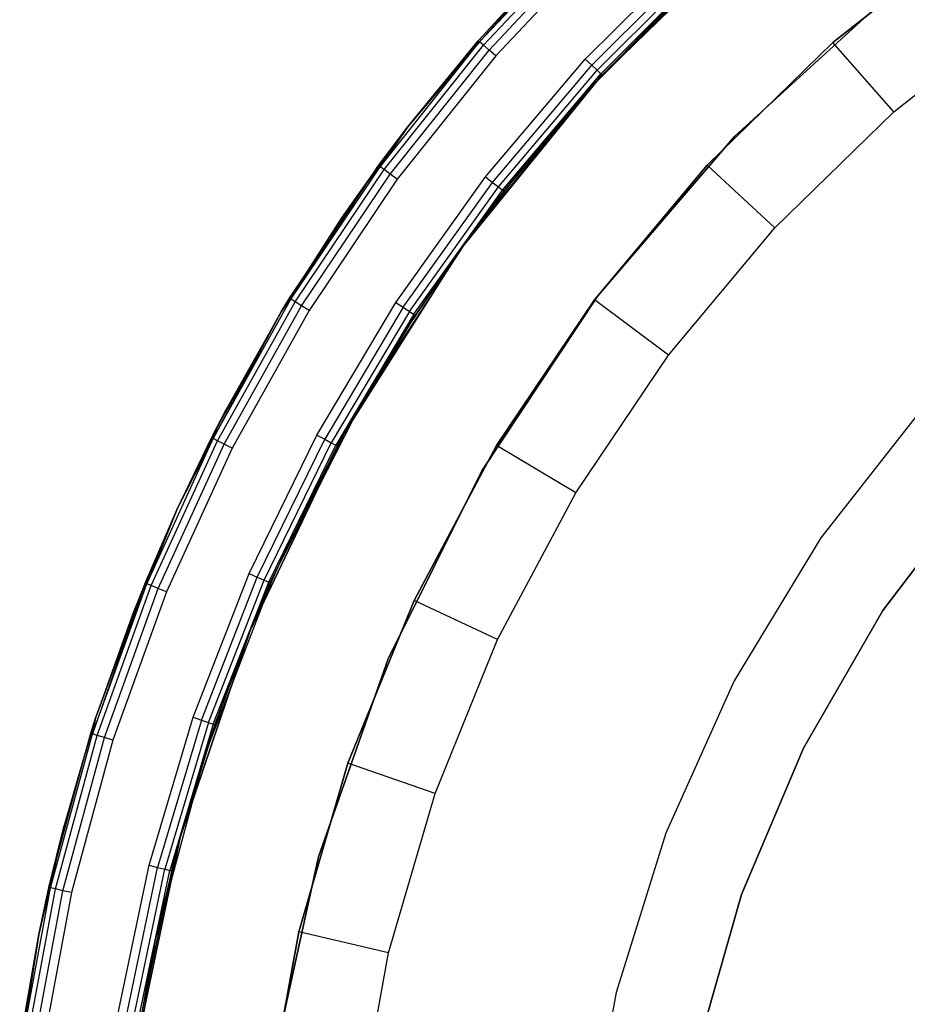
# Model space of a CAD drawing. Extents: x 8.05 to 16.55, y -4.25 to 4.25.
# Tile 10 of 15: x 8.09 to 10.02, y 0.69 to 2.83. Entities that reach past the tile are written whole.
import ezdxf

# ---------------------------------------------------------------- set-up
doc = ezdxf.new("R2010")
doc.units = 0
doc.header["$LTSCALE"] = 2.54
doc.layers.get('0').update_dxf_attribs({"color": 13, "linetype": 'CONTINUOUS'})

# ---------------------------------------------------------------- blocks, each defined once
blk = doc.blocks.new('Z_O_ENIE_HVAR_246E463456_S')
at = {"color": 0}
for p, q in [((-3.2091, 2.7807, -2.4309), (-2.9717, 3.033, -2.4309)), ((-3.2091, 2.7807, -2.4309), (-2.9717, 3.033, -2.4309)), ((-3.2009, 2.7736, -2.4146), (-2.9641, 3.0252, -2.4146)), ((-3.2009, 2.7736, -2.4146), (-2.9641, 3.0252, -2.4146)), ((-3.1886, 2.7629, -2.4038), (-2.9528, 3.0137, -2.4038)), ((-3.1886, 2.7629, -2.4038), (-2.9528, 3.0137, -2.4038)), ((-2.9513, 2.6999, -6), (-2.6113, 3.03, -6)), ((-2.9513, 2.6999, -7.3332), (-2.6113, 3.03, -6.1)), ((-2.6113, 3.03, -6.1), (-2.9513, 2.6999, -6.1)), ((-2.9513, 2.6999, -7.3332), (-2.6113, 3.03, -6.1)), ((-2.9513, 2.6999, -6), (-2.6113, 3.03, -6)), ((-2.6113, 3.03, -6.1), (-2.9513, 2.6999, -6.1)), ((-2.1439, 3.0156, -5.7991), (-2.4426, 2.7792, -5.7991)), ((-2.4426, 2.7792, -4.1991), (-2.1439, 3.0156, -4.1991)), ((-2.4426, 2.7792, -4.1991), (-2.1439, 3.0156, -4.1991)), ((-2.1439, 3.0156, -5.7991), (-2.4426, 2.7792, -5.7991)), ((-2.9394, 3, -2.4), (-3.1741, 2.7504, -2.4)), ((-2.9394, 3, -2.4), (-3.1741, 2.7504, -2.4)), ((-2.9797, 2.743, -2.4), (-2.743, 2.9797, -2.4)), ((-2.9797, 2.743, -2.4), (-2.743, 2.9797, -2.4)), ((-2.6765, 2.9726, -2.4), (-2.9726, 2.6765, -2.4)), ((-2.6765, 2.9726, -2.7), (-2.9726, 2.6765, -2.7)), ((-2.6765, 2.9726, -2.4), (-2.9726, 2.6765, -2.4)), ((-2.6765, 2.9726, -2.7), (-2.9726, 2.6765, -2.7)), ((-3.2119, 2.7832, -2.45), (-3.0478, 2.962, -2.45)), ((-3.0478, 2.962, -7.2787), (-3.2119, 2.7832, -7.186)), ((-3.0478, 2.962, -7.2787), (-3.2119, 2.7832, -7.186)), ((-3.2119, 2.7832, -2.45), (-3.0478, 2.962, -2.45)), ((-3.0478, 2.962, -2.45), (-3.2091, 2.7807, -2.4309)), ((-3.0478, 2.962, -2.45), (-3.2091, 2.7807, -2.4309)), ((-2.9656, 2.73, -2.4038), (-2.73, 2.9656, -2.4038)), ((-2.9656, 2.73, -2.4038), (-2.73, 2.9656, -2.4038)), ((-2.9537, 2.719, -2.4146), (-2.719, 2.9537, -2.4146)), ((-2.9537, 2.719, -2.4146), (-2.719, 2.9537, -2.4146)), ((-2.9513, 2.6999, -6), (-2.7091, 2.9429, -2.45)), ((-2.9513, 2.6999, -6), (-2.7091, 2.9429, -2.45)), ((-2.9457, 2.7117, -2.4309), (-2.7117, 2.9457, -2.4309)), ((-2.9457, 2.7117, -2.4309), (-2.7117, 2.9457, -2.4309)), ((-2.7091, 2.9429, -2.45), (-2.9429, 2.7091, -2.45)), ((-2.7091, 2.9429, -2.45), (-2.9429, 2.7091, -2.45)), ((-2.9513, 2.6999, -7.3332), (-2.7862, 2.87, -7.4264)), ((-2.9513, 2.6999, -7.3332), (-2.7862, 2.87, -7.4264)), ((-2.6563, 2.5757, -6), (-2.3196, 2.8826, -6)), ((-2.3196, 2.8826, -6.1), (-2.6563, 2.5757, -6.1)), ((-2.3196, 2.8826, -6.1), (-2.6563, 2.5757, -6.1)), ((-2.6563, 2.5757, -6), (-2.3196, 2.8826, -6)), ((-2.3105, 2.629, -5.9991), (-2.028, 2.8526, -5.9991)), ((-2.3105, 2.629, -5.9991), (-2.028, 2.8526, -5.9991)), ((-3.425, 2.5098, -2.4309), (-3.2091, 2.7807, -2.4309)), ((-3.425, 2.5098, -2.4309), (-3.2091, 2.7807, -2.4309)), ((-3.3656, 2.5953, -2.45), (-3.2119, 2.7832, -2.45)), ((-3.2119, 2.7832, -7.186), (-3.3656, 2.5953, -7.0992)), ((-3.2119, 2.7832, -7.186), (-3.3656, 2.5953, -7.0992)), ((-3.3656, 2.5953, -2.45), (-3.2119, 2.7832, -2.45)), ((-3.2091, 2.7807, -2.4309), (-3.3656, 2.5953, -2.45)), ((-3.2091, 2.7807, -2.4309), (-3.3656, 2.5953, -2.45)), ((-3.2119, 2.7832, -2.45), (-3.2119, 2.7832, -7.186)), ((-3.2119, 2.7832, -2.45), (-3.2119, 2.7832, -7.186)), ((-3.2119, 2.7832, -2.45), (-3.2091, 2.7807, -2.4309)), ((-3.2119, 2.7832, -2.45), (-3.2091, 2.7807, -2.4309)), ((-3.2009, 2.7736, -2.4146), (-3.2091, 2.7807, -2.4309)), ((-3.2009, 2.7736, -2.4146), (-3.2091, 2.7807, -2.4309)), ((-2.4426, 2.7792, -5.7991), (-2.7154, 2.5133, -5.7991)), ((-2.7154, 2.5133, -4.1991), (-2.4426, 2.7792, -4.1991)), ((-2.7154, 2.5133, -4.1991), (-2.4426, 2.7792, -4.1991)), ((-2.4426, 2.7792, -5.7991), (-2.7154, 2.5133, -5.7991)), ((-2.4426, 2.7792, -5.7991), (-2.4426, 2.7792, -4.1991)), ((-2.4426, 2.7792, -5.7991), (-2.4426, 2.7792, -4.1991)), ((-2.3105, 2.629, -5.9991), (-2.4426, 2.7792, -5.7991)), ((-2.3105, 2.629, -5.9991), (-2.4426, 2.7792, -5.7991)), ((-3.4163, 2.5034, -2.4146), (-3.2009, 2.7736, -2.4146)), ((-3.4163, 2.5034, -2.4146), (-3.2009, 2.7736, -2.4146)), ((-3.4032, 2.4939, -2.4038), (-3.1886, 2.7629, -2.4038)), ((-3.4032, 2.4939, -2.4038), (-3.1886, 2.7629, -2.4038)), ((-3.1886, 2.7629, -2.4038), (-3.2009, 2.7736, -2.4146)), ((-3.1886, 2.7629, -2.4038), (-3.2009, 2.7736, -2.4146)), ((-3.1741, 2.7504, -2.4), (-3.1886, 2.7629, -2.4038)), ((-3.1741, 2.7504, -2.4), (-3.1886, 2.7629, -2.4038)), ((-3.1741, 2.7504, -2.4), (-3.3878, 2.4825, -2.4)), ((-3.1741, 2.7504, -2.4), (-3.3878, 2.4825, -2.4)), ((-3.196, 2.4876, -2.4), (-2.9797, 2.743, -2.4)), ((-3.196, 2.4876, -2.4), (-2.9797, 2.743, -2.4)), ((-2.9656, 2.73, -2.4038), (-2.9797, 2.743, -2.4)), ((-2.9656, 2.73, -2.4038), (-2.9797, 2.743, -2.4)), ((-3.1809, 2.4758, -2.4038), (-2.9656, 2.73, -2.4038)), ((-3.1809, 2.4758, -2.4038), (-2.9656, 2.73, -2.4038)), ((-3.1681, 2.4658, -2.4146), (-2.9537, 2.719, -2.4146)), ((-3.1681, 2.4658, -2.4146), (-2.9537, 2.719, -2.4146)), ((-2.9537, 2.719, -2.4146), (-2.9656, 2.73, -2.4038)), ((-2.9537, 2.719, -2.4146), (-2.9656, 2.73, -2.4038)), ((-2.9457, 2.7117, -2.4309), (-2.9537, 2.719, -2.4146)), ((-2.9457, 2.7117, -2.4309), (-2.9537, 2.719, -2.4146)), ((-3.2499, 2.3319, -6), (-2.9513, 2.6999, -6)), ((-2.9513, 2.6999, -6.1), (-3.2499, 2.3319, -6.1)), ((-3.2499, 2.3319, -7.1645), (-2.9513, 2.6999, -6.1)), ((-3.2499, 2.3319, -7.1645), (-2.9513, 2.6999, -6.1)), ((-3.2499, 2.3319, -6), (-2.9513, 2.6999, -6)), ((-2.9513, 2.6999, -6.1), (-3.2499, 2.3319, -6.1)), ((-3.1596, 2.4592, -2.4309), (-2.9457, 2.7117, -2.4309)), ((-3.1596, 2.4592, -2.4309), (-2.9457, 2.7117, -2.4309)), ((-3.1566, 2.4569, -2.45), (-2.9457, 2.7117, -2.4309)), ((-3.1566, 2.4569, -2.45), (-2.9457, 2.7117, -2.4309)), ((-2.9513, 2.6999, -2.45), (-3.1566, 2.4569, -2.45)), ((-3.1566, 2.4569, -2.45), (-2.9513, 2.6999, -6)), ((-3.1566, 2.4569, -2.45), (-2.9513, 2.6999, -6)), ((-2.9513, 2.6999, -2.45), (-3.1566, 2.4569, -2.45)), ((-3.1061, 2.5204, -7.2458), (-2.9513, 2.6999, -6.1)), ((-3.1061, 2.5204, -7.2458), (-2.9513, 2.6999, -6.1)), ((-3.1061, 2.5204, -7.2458), (-2.9513, 2.6999, -7.3332)), ((-3.1061, 2.5204, -7.2458), (-2.9513, 2.6999, -7.3332)), ((-2.9513, 2.6999, -2.45), (-2.9457, 2.7117, -2.4309)), ((-2.9513, 2.6999, -2.45), (-2.9457, 2.7117, -2.4309)), ((-2.9429, 2.7091, -2.45), (-2.9513, 2.6999, -6)), ((-2.9429, 2.7091, -2.45), (-2.9513, 2.6999, -2.45)), ((-2.9429, 2.7091, -2.45), (-2.9513, 2.6999, -6)), ((-2.9429, 2.7091, -2.45), (-2.9513, 2.6999, -2.45)), ((-2.9513, 2.6999, -2.45), (-2.9513, 2.6999, -6)), ((-2.9513, 2.6999, -2.45), (-2.9513, 2.6999, -6)), ((-2.9513, 2.6999, -7.3332), (-2.9513, 2.6999, -6.1)), ((-2.9513, 2.6999, -7.3332), (-2.9513, 2.6999, -6.1)), ((-2.9457, 2.7117, -2.4309), (-2.9429, 2.7091, -2.45)), ((-2.9457, 2.7117, -2.4309), (-2.9429, 2.7091, -2.45)), ((-2.9726, 2.6765, -2.4), (-3.2361, 2.3511, -2.4)), ((-2.9726, 2.6765, -2.7), (-3.2361, 2.3511, -2.7)), ((-2.9726, 2.6765, -2.4), (-3.2361, 2.3511, -2.4)), ((-2.9726, 2.6765, -2.7), (-3.2361, 2.3511, -2.7)), ((-2.9726, 2.6765, -2.7), (-2.9726, 2.6765, -2.4)), ((-2.9726, 2.6765, -2.7), (-2.9726, 2.6765, -2.4)), ((-2.5686, 2.3775, -5.9991), (-2.3105, 2.629, -5.9991)), ((-2.5686, 2.3775, -5.9991), (-2.3105, 2.629, -5.9991)), ((-3.3656, 2.5953, -2.45), (-3.5083, 2.3989, -7.0187)), ((-3.3656, 2.5953, -2.45), (-3.5083, 2.3989, -7.0187)), ((-3.3656, 2.5953, -7.0992), (-3.5083, 2.3989, -7.0187)), ((-3.3656, 2.5953, -7.0992), (-3.5083, 2.3989, -7.0187)), ((-3.4281, 2.5121, -2.45), (-3.3656, 2.5953, -2.45)), ((-3.4281, 2.5121, -2.45), (-3.3656, 2.5953, -2.45)), ((-3.3656, 2.5953, -2.45), (-3.425, 2.5098, -2.4309)), ((-3.3656, 2.5953, -2.45), (-3.425, 2.5098, -2.4309)), ((-3.3656, 2.5953, -2.45), (-3.3656, 2.5953, -7.0992)), ((-3.3656, 2.5953, -2.45), (-3.3656, 2.5953, -7.0992)), ((-2.9527, 2.2297, -6), (-2.6563, 2.5757, -6)), ((-2.6563, 2.5757, -6.1), (-2.9527, 2.2297, -6.1)), ((-2.6563, 2.5757, -6.1), (-2.9527, 2.2297, -6.1)), ((-2.9527, 2.2297, -6), (-2.6563, 2.5757, -6)), ((-2.6563, 2.5757, -6.1), (-2.6563, 2.5757, -6)), ((-2.6563, 2.5757, -6.1), (-2.6563, 2.5757, -6)), ((-3.4281, 2.5121, -2.45), (-3.6395, 2.1947, -6.9445)), ((-3.4281, 2.5121, -2.45), (-3.6395, 2.1947, -6.9445)), ((-3.6215, 2.2243, -2.45), (-3.4281, 2.5121, -2.45)), ((-3.6215, 2.2243, -2.45), (-3.4281, 2.5121, -2.45)), ((-3.6182, 2.2223, -2.4309), (-3.425, 2.5098, -2.4309)), ((-3.6182, 2.2223, -2.4309), (-3.425, 2.5098, -2.4309)), ((-3.609, 2.2166, -2.4146), (-3.4163, 2.5034, -2.4146)), ((-3.609, 2.2166, -2.4146), (-3.4163, 2.5034, -2.4146)), ((-3.4281, 2.5121, -2.45), (-3.5083, 2.3989, -7.0187)), ((-3.4281, 2.5121, -2.45), (-3.5083, 2.3989, -7.0187)), ((-3.4281, 2.5121, -2.45), (-3.425, 2.5098, -2.4309)), ((-3.4281, 2.5121, -2.45), (-3.425, 2.5098, -2.4309)), ((-3.4163, 2.5034, -2.4146), (-3.425, 2.5098, -2.4309)), ((-3.4163, 2.5034, -2.4146), (-3.425, 2.5098, -2.4309)), ((-3.4032, 2.4939, -2.4038), (-3.4163, 2.5034, -2.4146)), ((-3.4032, 2.4939, -2.4038), (-3.4163, 2.5034, -2.4146)), ((-3.2499, 2.3319, -7.1645), (-3.1061, 2.5204, -7.2458)), ((-3.2499, 2.3319, -7.1645), (-3.1061, 2.5204, -7.2458)), ((-2.7154, 2.5133, -5.7991), (-2.9594, 2.2208, -5.7991)), ((-2.9594, 2.2208, -4.1991), (-2.7154, 2.5133, -4.1991)), ((-2.9594, 2.2208, -4.1991), (-2.7154, 2.5133, -4.1991)), ((-2.7154, 2.5133, -5.7991), (-2.9594, 2.2208, -5.7991)), ((-2.7154, 2.5133, -5.7991), (-2.7154, 2.5133, -4.1991)), ((-2.7154, 2.5133, -5.7991), (-2.7154, 2.5133, -4.1991)), ((-2.5686, 2.3775, -5.9991), (-2.7154, 2.5133, -5.7991)), ((-2.5686, 2.3775, -5.9991), (-2.7154, 2.5133, -5.7991)), ((-3.5952, 2.2082, -2.4038), (-3.4032, 2.4939, -2.4038)), ((-3.5952, 2.2082, -2.4038), (-3.4032, 2.4939, -2.4038)), ((-3.3878, 2.4825, -2.4), (-3.5788, 2.1981, -2.4)), ((-3.3878, 2.4825, -2.4), (-3.5788, 2.1981, -2.4)), ((-3.3878, 2.4825, -2.4), (-3.4032, 2.4939, -2.4038)), ((-3.3878, 2.4825, -2.4), (-3.4032, 2.4939, -2.4038)), ((-3.3905, 2.2151, -2.4), (-3.196, 2.4876, -2.4)), ((-3.3905, 2.2151, -2.4), (-3.196, 2.4876, -2.4)), ((-3.196, 2.4876, -2.4), (-3.1809, 2.4758, -2.4038)), ((-3.196, 2.4876, -2.4), (-3.1809, 2.4758, -2.4038)), ((-3.3745, 2.2047, -2.4038), (-3.1809, 2.4758, -2.4038)), ((-3.3745, 2.2047, -2.4038), (-3.1809, 2.4758, -2.4038)), ((-3.3609, 2.1958, -2.4146), (-3.1681, 2.4658, -2.4146)), ((-3.3609, 2.1958, -2.4146), (-3.1681, 2.4658, -2.4146)), ((-3.3519, 2.1899, -2.4309), (-3.1596, 2.4592, -2.4309)), ((-3.3519, 2.1899, -2.4309), (-3.1596, 2.4592, -2.4309)), ((-3.1596, 2.4592, -2.4309), (-3.2499, 2.3319, -2.45)), ((-3.1596, 2.4592, -2.4309), (-3.2499, 2.3319, -2.45)), ((-3.1809, 2.4758, -2.4038), (-3.1681, 2.4658, -2.4146)), ((-3.1809, 2.4758, -2.4038), (-3.1681, 2.4658, -2.4146)), ((-3.1681, 2.4658, -2.4146), (-3.1596, 2.4592, -2.4309)), ((-3.1681, 2.4658, -2.4146), (-3.1596, 2.4592, -2.4309)), ((-3.1566, 2.4569, -2.45), (-3.1596, 2.4592, -2.4309)), ((-3.1566, 2.4569, -2.45), (-3.1596, 2.4592, -2.4309)), ((-3.1566, 2.4569, -2.45), (-3.2499, 2.3319, -6)), ((-3.1566, 2.4569, -2.45), (-3.2499, 2.3319, -6)), ((-3.1566, 2.4569, -2.45), (-3.2499, 2.3319, -2.45)), ((-3.1566, 2.4569, -2.45), (-3.2499, 2.3319, -2.45)), ((-3.5083, 2.3989, -7.0187), (-3.6395, 2.1947, -6.9445)), ((-3.5083, 2.3989, -7.0187), (-3.6395, 2.1947, -6.9445)), ((-2.7994, 2.1007, -5.9991), (-2.5686, 2.3775, -5.9991)), ((-2.7994, 2.1007, -5.9991), (-2.5686, 2.3775, -5.9991)), ((-3.2361, 2.3511, -2.4), (-3.4641, 2, -2.4)), ((-3.2361, 2.3511, -2.7), (-3.4641, 2, -2.7)), ((-3.2361, 2.3511, -2.4), (-3.4641, 2, -2.4)), ((-3.2361, 2.3511, -2.7), (-3.4641, 2, -2.7)), ((-3.2361, 2.3511, -2.7), (-3.2361, 2.3511, -2.4)), ((-3.2361, 2.3511, -2.7), (-3.2361, 2.3511, -2.4)), ((-3.5029, 1.9312, -6), (-3.2499, 2.3319, -6)), ((-3.5029, 1.9312, -7.0217), (-3.2499, 2.3319, -6.1)), ((-3.2499, 2.3319, -6.1), (-3.5029, 1.9312, -6.1)), ((-3.5029, 1.9312, -7.0217), (-3.2499, 2.3319, -6.1)), ((-3.5029, 1.9312, -6), (-3.2499, 2.3319, -6)), ((-3.2499, 2.3319, -6.1), (-3.5029, 1.9312, -6.1)), ((-3.3824, 2.1353, -7.0897), (-3.2499, 2.3319, -6.1)), ((-3.3824, 2.1353, -7.0897), (-3.2499, 2.3319, -6.1)), ((-3.3824, 2.1353, -7.0897), (-3.2499, 2.3319, -7.1645)), ((-3.3824, 2.1353, -7.0897), (-3.2499, 2.3319, -7.1645)), ((-3.3519, 2.1899, -2.4309), (-3.2499, 2.3319, -2.45)), ((-3.3519, 2.1899, -2.4309), (-3.2499, 2.3319, -2.45)), ((-3.2499, 2.3319, -6), (-3.3487, 2.1878, -2.45)), ((-3.2499, 2.3319, -6), (-3.3487, 2.1878, -2.45)), ((-3.2499, 2.3319, -2.45), (-3.3487, 2.1878, -2.45)), ((-3.2499, 2.3319, -2.45), (-3.3487, 2.1878, -2.45)), ((-3.2499, 2.3319, -6), (-3.2499, 2.3319, -2.45)), ((-3.2499, 2.3319, -6), (-3.2499, 2.3319, -2.45)), ((-3.2499, 2.3319, -6.1), (-3.2499, 2.3319, -7.1645)), ((-3.2499, 2.3319, -6.1), (-3.2499, 2.3319, -7.1645)), ((-3.7873, 1.92, -2.4309), (-3.6182, 2.2223, -2.4309)), ((-3.7873, 1.92, -2.4309), (-3.6182, 2.2223, -2.4309)), ((-3.6395, 2.1947, -2.45), (-3.6215, 2.2243, -2.45)), ((-3.6215, 2.2243, -2.45), (-3.6395, 2.1947, -6.9445)), ((-3.6215, 2.2243, -2.45), (-3.6395, 2.1947, -6.9445)), ((-3.6395, 2.1947, -2.45), (-3.6215, 2.2243, -2.45)), ((-3.6395, 2.1947, -2.45), (-3.6182, 2.2223, -2.4309)), ((-3.6395, 2.1947, -2.45), (-3.6182, 2.2223, -2.4309)), ((-3.6215, 2.2243, -2.45), (-3.6182, 2.2223, -2.4309)), ((-3.6215, 2.2243, -2.45), (-3.6182, 2.2223, -2.4309)), ((-3.609, 2.2166, -2.4146), (-3.6182, 2.2223, -2.4309)), ((-3.609, 2.2166, -2.4146), (-3.6182, 2.2223, -2.4309)), ((-3.2043, 1.85, -6), (-2.9527, 2.2297, -6)), ((-2.9527, 2.2297, -6.1), (-3.2043, 1.85, -6.1)), ((-2.9527, 2.2297, -6.1), (-3.2043, 1.85, -6.1)), ((-3.2043, 1.85, -6), (-2.9527, 2.2297, -6)), ((-2.9527, 2.2297, -6.1), (-2.9527, 2.2297, -6)), ((-2.9527, 2.2297, -6.1), (-2.9527, 2.2297, -6)), ((-3.7776, 1.9151, -2.4146), (-3.609, 2.2166, -2.4146)), ((-3.7776, 1.9151, -2.4146), (-3.609, 2.2166, -2.4146)), ((-3.7632, 1.9078, -2.4038), (-3.5952, 2.2082, -2.4038)), ((-3.7632, 1.9078, -2.4038), (-3.5952, 2.2082, -2.4038)), ((-3.5952, 2.2082, -2.4038), (-3.609, 2.2166, -2.4146)), ((-3.5952, 2.2082, -2.4038), (-3.609, 2.2166, -2.4146)), ((-3.5788, 2.1981, -2.4), (-3.5952, 2.2082, -2.4038)), ((-3.5788, 2.1981, -2.4), (-3.5952, 2.2082, -2.4038)), ((-3.5619, 1.9276, -2.4), (-3.3905, 2.2151, -2.4)), ((-3.5619, 1.9276, -2.4), (-3.3905, 2.2151, -2.4)), ((-3.3745, 2.2047, -2.4038), (-3.545, 1.9185, -2.4038)), ((-3.3745, 2.2047, -2.4038), (-3.545, 1.9185, -2.4038)), ((-3.3905, 2.2151, -2.4), (-3.3745, 2.2047, -2.4038)), ((-3.3905, 2.2151, -2.4), (-3.3745, 2.2047, -2.4038)), ((-3.3745, 2.2047, -2.4038), (-3.3609, 2.1958, -2.4146)), ((-3.3745, 2.2047, -2.4038), (-3.3609, 2.1958, -2.4146)), ((-2.9594, 2.2208, -5.7991), (-3.1721, 1.9047, -5.7991)), ((-3.1721, 1.9047, -4.1991), (-2.9594, 2.2208, -4.1991)), ((-3.1721, 1.9047, -4.1991), (-2.9594, 2.2208, -4.1991)), ((-2.9594, 2.2208, -5.7991), (-3.1721, 1.9047, -5.7991)), ((-2.9594, 2.2208, -5.7991), (-2.9594, 2.2208, -4.1991)), ((-2.9594, 2.2208, -5.7991), (-2.9594, 2.2208, -4.1991)), ((-2.7994, 2.1007, -5.9991), (-2.9594, 2.2208, -5.7991)), ((-2.7994, 2.1007, -5.9991), (-2.9594, 2.2208, -5.7991)), ((-3.7907, 1.9217, -2.45), (-3.6395, 2.1947, -2.45)), ((-3.7907, 1.9217, -2.45), (-3.6395, 2.1947, -2.45)), ((-3.6395, 2.1947, -2.45), (-3.7873, 1.92, -2.4309)), ((-3.6395, 2.1947, -2.45), (-3.7873, 1.92, -2.4309)), ((-3.6395, 2.1947, -2.45), (-3.7588, 1.9833, -6.8771)), ((-3.6395, 2.1947, -2.45), (-3.7588, 1.9833, -6.8771)), ((-3.6395, 2.1947, -6.9445), (-3.7588, 1.9833, -6.8771)), ((-3.6395, 2.1947, -6.9445), (-3.7588, 1.9833, -6.8771)), ((-3.5788, 2.1981, -2.4), (-3.7461, 1.8991, -2.4)), ((-3.5788, 2.1981, -2.4), (-3.7461, 1.8991, -2.4)), ((-3.6395, 2.1947, -2.45), (-3.6395, 2.1947, -6.9445)), ((-3.6395, 2.1947, -2.45), (-3.6395, 2.1947, -6.9445)), ((-3.3609, 2.1958, -2.4146), (-3.5308, 1.9108, -2.4146)), ((-3.3609, 2.1958, -2.4146), (-3.5308, 1.9108, -2.4146)), ((-3.3519, 2.1899, -2.4309), (-3.5212, 1.9056, -2.4309)), ((-3.3519, 2.1899, -2.4309), (-3.5212, 1.9056, -2.4309)), ((-3.3519, 2.1899, -2.4309), (-3.5029, 1.9312, -2.45)), ((-3.3519, 2.1899, -2.4309), (-3.5029, 1.9312, -2.45)), ((-3.5029, 1.9312, -6), (-3.3487, 2.1878, -2.45)), ((-3.3487, 2.1878, -2.45), (-3.5029, 1.9312, -2.45)), ((-3.5029, 1.9312, -6), (-3.3487, 2.1878, -2.45)), ((-3.3487, 2.1878, -2.45), (-3.5029, 1.9312, -2.45)), ((-3.3609, 2.1958, -2.4146), (-3.3519, 2.1899, -2.4309)), ((-3.3609, 2.1958, -2.4146), (-3.3519, 2.1899, -2.4309)), ((-3.3487, 2.1878, -2.45), (-3.3519, 2.1899, -2.4309)), ((-3.3487, 2.1878, -2.45), (-3.3519, 2.1899, -2.4309)), ((-3.5029, 1.9312, -7.0217), (-3.3824, 2.1353, -7.0897)), ((-3.5029, 1.9312, -7.0217), (-3.3824, 2.1353, -7.0897)), ((-3.0006, 1.8018, -5.9991), (-2.7994, 2.1007, -5.9991)), ((-3.0006, 1.8018, -5.9991), (-2.7994, 2.1007, -5.9991)), ((-3.4641, 2, -2.4), (-3.6542, 1.6269, -2.4)), ((-3.4641, 2, -2.7), (-3.6542, 1.6269, -2.7)), ((-3.4641, 2, -2.4), (-3.6542, 1.6269, -2.4)), ((-3.4641, 2, -2.7), (-3.6542, 1.6269, -2.7)), ((-3.4641, 2, -2.7), (-3.4641, 2, -2.4)), ((-3.4641, 2, -2.7), (-3.4641, 2, -2.4)), ((-2.2455, 1.9894), (-2.469, 1.7042)), ((-2.2455, 1.9894, -2.4), (-2.469, 1.7042, -2.4)), ((-2.2455, 1.9894), (-2.469, 1.7042)), ((-2.2455, 1.9894, -2.4), (-2.469, 1.7042, -2.4)), ((-3.7588, 1.9833, -6.8771), (-3.8659, 1.7655, -6.8167)), ((-3.7588, 1.9833, -6.8771), (-3.8659, 1.7655, -6.8167)), ((-3.7907, 1.9217, -2.45), (-3.7588, 1.9833, -6.8771)), ((-3.7907, 1.9217, -2.45), (-3.7588, 1.9833, -6.8771)), ((-3.7089, 1.6269, -2.4), (-3.5619, 1.9276, -2.4)), ((-3.7089, 1.6269, -2.4), (-3.5619, 1.9276, -2.4)), ((-3.7068, 1.5033, -6), (-3.5029, 1.9312, -6)), ((-3.5029, 1.9312, -6.1), (-3.7068, 1.5033, -6.1)), ((-3.7068, 1.5033, -6.9066), (-3.5029, 1.9312, -6.1)), ((-3.7068, 1.5033, -6.9066), (-3.5029, 1.9312, -6.1)), ((-3.7068, 1.5033, -6), (-3.5029, 1.9312, -6)), ((-3.5029, 1.9312, -6.1), (-3.7068, 1.5033, -6.1)), ((-3.6631, 1.6068, -2.45), (-3.5029, 1.9312, -6)), ((-3.6631, 1.6068, -2.45), (-3.5029, 1.9312, -6)), ((-3.6112, 1.7203, -6.9605), (-3.5029, 1.9312, -6.1)), ((-3.6112, 1.7203, -6.9605), (-3.5029, 1.9312, -6.1)), ((-3.6112, 1.7203, -6.9605), (-3.5029, 1.9312, -7.0217)), ((-3.6112, 1.7203, -6.9605), (-3.5029, 1.9312, -7.0217)), ((-3.5619, 1.9276, -2.4), (-3.545, 1.9185, -2.4038)), ((-3.5619, 1.9276, -2.4), (-3.545, 1.9185, -2.4038)), ((-3.5029, 1.9312, -2.45), (-3.5212, 1.9056, -2.4309)), ((-3.5029, 1.9312, -2.45), (-3.5212, 1.9056, -2.4309)), ((-3.5029, 1.9312, -2.45), (-3.5179, 1.9038, -2.45)), ((-3.5179, 1.9038, -2.45), (-3.5029, 1.9312, -6)), ((-3.5179, 1.9038, -2.45), (-3.5029, 1.9312, -6)), ((-3.5029, 1.9312, -2.45), (-3.5179, 1.9038, -2.45)), ((-3.5029, 1.9312, -2.45), (-3.5029, 1.9312, -6)), ((-3.5029, 1.9312, -2.45), (-3.5029, 1.9312, -6)), ((-3.5029, 1.9312, -7.0217), (-3.5029, 1.9312, -6.1)), ((-3.5029, 1.9312, -7.0217), (-3.5029, 1.9312, -6.1)), ((-3.9312, 1.6049, -2.4309), (-3.7873, 1.92, -2.4309)), ((-3.9312, 1.6049, -2.4309), (-3.7873, 1.92, -2.4309)), ((-3.9212, 1.6008, -2.4146), (-3.7776, 1.9151, -2.4146)), ((-3.9212, 1.6008, -2.4146), (-3.7776, 1.9151, -2.4146)), ((-3.9062, 1.5947, -2.4038), (-3.7632, 1.9078, -2.4038)), ((-3.9062, 1.5947, -2.4038), (-3.7632, 1.9078, -2.4038)), ((-3.8659, 1.7655, -2.45), (-3.7907, 1.9217, -2.45)), ((-3.7907, 1.9217, -2.45), (-3.8659, 1.7655, -6.8167)), ((-3.7907, 1.9217, -2.45), (-3.8659, 1.7655, -6.8167)), ((-3.8659, 1.7655, -2.45), (-3.7907, 1.9217, -2.45)), ((-3.8659, 1.7655, -2.45), (-3.7873, 1.92, -2.4309)), ((-3.8659, 1.7655, -2.45), (-3.7873, 1.92, -2.4309)), ((-3.7907, 1.9217, -2.45), (-3.7873, 1.92, -2.4309)), ((-3.7907, 1.9217, -2.45), (-3.7873, 1.92, -2.4309)), ((-3.7776, 1.9151, -2.4146), (-3.7873, 1.92, -2.4309)), ((-3.7776, 1.9151, -2.4146), (-3.7873, 1.92, -2.4309)), ((-3.7632, 1.9078, -2.4038), (-3.7776, 1.9151, -2.4146)), ((-3.7632, 1.9078, -2.4038), (-3.7776, 1.9151, -2.4146)), ((-3.7461, 1.8991, -2.4), (-3.7632, 1.9078, -2.4038)), ((-3.7461, 1.8991, -2.4), (-3.7632, 1.9078, -2.4038)), ((-3.6914, 1.6192, -2.4038), (-3.545, 1.9185, -2.4038)), ((-3.6914, 1.6192, -2.4038), (-3.545, 1.9185, -2.4038)), ((-3.6765, 1.6127, -2.4146), (-3.5308, 1.9108, -2.4146)), ((-3.6765, 1.6127, -2.4146), (-3.5308, 1.9108, -2.4146)), ((-3.6666, 1.6083, -2.4309), (-3.5212, 1.9056, -2.4309)), ((-3.6666, 1.6083, -2.4309), (-3.5212, 1.9056, -2.4309)), ((-3.5179, 1.9038, -2.45), (-3.6631, 1.6068, -2.45)), ((-3.5179, 1.9038, -2.45), (-3.6631, 1.6068, -2.45)), ((-3.545, 1.9185, -2.4038), (-3.5308, 1.9108, -2.4146)), ((-3.545, 1.9185, -2.4038), (-3.5308, 1.9108, -2.4146)), ((-3.5308, 1.9108, -2.4146), (-3.5212, 1.9056, -2.4309)), ((-3.5308, 1.9108, -2.4146), (-3.5212, 1.9056, -2.4309)), ((-3.5212, 1.9056, -2.4309), (-3.5179, 1.9038, -2.45)), ((-3.5212, 1.9056, -2.4309), (-3.5179, 1.9038, -2.45)), ((-3.1721, 1.9047, -5.7991), (-3.3511, 1.5685, -5.7991)), ((-3.3511, 1.5685, -4.1991), (-3.1721, 1.9047, -4.1991)), ((-3.3511, 1.5685, -4.1991), (-3.1721, 1.9047, -4.1991)), ((-3.1721, 1.9047, -5.7991), (-3.3511, 1.5685, -5.7991)), ((-3.1721, 1.9047, -5.7991), (-3.1721, 1.9047, -4.1991)), ((-3.1721, 1.9047, -5.7991), (-3.1721, 1.9047, -4.1991)), ((-3.0006, 1.8018, -5.9991), (-3.1721, 1.9047, -5.7991)), ((-3.0006, 1.8018, -5.9991), (-3.1721, 1.9047, -5.7991)), ((-3.7461, 1.8991, -2.4), (-3.8884, 1.5875, -2.4)), ((-3.7461, 1.8991, -2.4), (-3.8884, 1.5875, -2.4)), ((-3.4074, 1.4422, -6), (-3.2043, 1.85, -6)), ((-3.2043, 1.85, -6.1), (-3.4074, 1.4422, -6.1)), ((-3.2043, 1.85, -6.1), (-3.4074, 1.4422, -6.1)), ((-3.4074, 1.4422, -6), (-3.2043, 1.85, -6)), ((-3.2043, 1.85, -6.1), (-3.2043, 1.85, -6)), ((-3.2043, 1.85, -6.1), (-3.2043, 1.85, -6)), ((-2.3341, 1.5466), (-2.1263, 1.8217)), ((-2.1263, 1.8217, -2.7), (-2.3341, 1.5466, -2.7)), ((-2.3341, 1.5466), (-2.1263, 1.8217)), ((-2.1263, 1.8217, -2.7), (-2.3341, 1.5466, -2.7)), ((-3.17, 1.4837, -5.9991), (-3.0006, 1.8018, -5.9991)), ((-3.17, 1.4837, -5.9991), (-3.0006, 1.8018, -5.9991)), ((-3.8659, 1.7655, -2.45), (-3.9604, 1.5419, -6.7633)), ((-3.8659, 1.7655, -2.45), (-3.9604, 1.5419, -6.7633)), ((-3.8659, 1.7655, -6.8167), (-3.9604, 1.5419, -6.7633)), ((-3.8659, 1.7655, -6.8167), (-3.9604, 1.5419, -6.7633)), ((-3.9347, 1.6064, -2.45), (-3.8659, 1.7655, -2.45)), ((-3.9347, 1.6064, -2.45), (-3.8659, 1.7655, -2.45)), ((-3.8659, 1.7655, -2.45), (-3.9312, 1.6049, -2.4309)), ((-3.8659, 1.7655, -2.45), (-3.9312, 1.6049, -2.4309)), ((-3.8659, 1.7655, -2.45), (-3.8659, 1.7655, -6.8167)), ((-3.8659, 1.7655, -2.45), (-3.8659, 1.7655, -6.8167)), ((-3.7068, 1.5033, -6.9066), (-3.6112, 1.7203, -6.9605)), ((-3.7068, 1.5033, -6.9066), (-3.6112, 1.7203, -6.9605)), ((-2.469, 1.7042), (-2.6564, 1.3942)), ((-2.469, 1.7042, -2.4), (-2.6564, 1.3942, -2.4)), ((-2.469, 1.7042), (-2.6564, 1.3942)), ((-2.469, 1.7042, -2.4), (-2.6564, 1.3942, -2.4)), ((-2.469, 1.7042, -2.4), (-2.469, 1.7042)), ((-2.469, 1.7042, -2.4), (-2.469, 1.7042)), ((-3.8306, 1.315, -2.4), (-3.7089, 1.6269, -2.4)), ((-3.8306, 1.315, -2.4), (-3.7089, 1.6269, -2.4)), ((-3.6542, 1.6269, -2.4), (-3.8042, 1.2361, -2.4)), ((-3.6542, 1.6269, -2.7), (-3.8042, 1.2361, -2.7)), ((-3.6542, 1.6269, -2.4), (-3.8042, 1.2361, -2.4)), ((-3.6542, 1.6269, -2.7), (-3.8042, 1.2361, -2.7)), ((-3.7089, 1.6269, -2.4), (-3.6914, 1.6192, -2.4038)), ((-3.7089, 1.6269, -2.4), (-3.6914, 1.6192, -2.4038)), ((-3.6542, 1.6269, -2.7), (-3.6542, 1.6269, -2.4)), ((-3.6542, 1.6269, -2.7), (-3.6542, 1.6269, -2.4)), ((-3.9347, 1.6064, -2.45), (-4.0489, 1.2791, -2.4309)), ((-3.9347, 1.6064, -2.45), (-4.0489, 1.2791, -2.4309)), ((-4.0489, 1.2791, -2.4309), (-3.9312, 1.6049, -2.4309)), ((-4.0489, 1.2791, -2.4309), (-3.9312, 1.6049, -2.4309)), ((-4.042, 1.3133, -2.45), (-3.9347, 1.6064, -2.45)), ((-3.9347, 1.6064, -2.45), (-4.042, 1.3133, -6.7172)), ((-3.9347, 1.6064, -2.45), (-4.042, 1.3133, -6.7172)), ((-4.042, 1.3133, -2.45), (-3.9347, 1.6064, -2.45)), ((-3.9347, 1.6064, -2.45), (-3.9604, 1.5419, -6.7633)), ((-3.9347, 1.6064, -2.45), (-3.9604, 1.5419, -6.7633)), ((-3.9347, 1.6064, -2.45), (-3.9312, 1.6049, -2.4309)), ((-3.9347, 1.6064, -2.45), (-3.9312, 1.6049, -2.4309)), ((-3.9212, 1.6008, -2.4146), (-3.9312, 1.6049, -2.4309)), ((-3.9212, 1.6008, -2.4146), (-3.9312, 1.6049, -2.4309)), ((-3.8125, 1.3088, -2.4038), (-3.6914, 1.6192, -2.4038)), ((-3.8125, 1.3088, -2.4038), (-3.6914, 1.6192, -2.4038)), ((-3.7971, 1.3036, -2.4146), (-3.6765, 1.6127, -2.4146)), ((-3.7971, 1.3036, -2.4146), (-3.6765, 1.6127, -2.4146)), ((-3.7869, 1.3, -2.4309), (-3.6666, 1.6083, -2.4309)), ((-3.7869, 1.3, -2.4309), (-3.6666, 1.6083, -2.4309)), ((-3.6666, 1.6083, -2.4309), (-3.7068, 1.5033, -2.45)), ((-3.6666, 1.6083, -2.4309), (-3.7068, 1.5033, -2.45)), ((-3.6631, 1.6068, -2.45), (-3.7068, 1.5033, -6)), ((-3.6631, 1.6068, -2.45), (-3.7068, 1.5033, -2.45)), ((-3.6631, 1.6068, -2.45), (-3.7068, 1.5033, -6)), ((-3.6631, 1.6068, -2.45), (-3.7068, 1.5033, -2.45)), ((-3.6914, 1.6192, -2.4038), (-3.6765, 1.6127, -2.4146)), ((-3.6914, 1.6192, -2.4038), (-3.6765, 1.6127, -2.4146)), ((-3.6765, 1.6127, -2.4146), (-3.6666, 1.6083, -2.4309)), ((-3.6765, 1.6127, -2.4146), (-3.6666, 1.6083, -2.4309)), ((-3.6631, 1.6068, -2.45), (-3.6666, 1.6083, -2.4309)), ((-3.6631, 1.6068, -2.45), (-3.6666, 1.6083, -2.4309)), ((-4.0386, 1.2759, -2.4146), (-3.9212, 1.6008, -2.4146)), ((-4.0386, 1.2759, -2.4146), (-3.9212, 1.6008, -2.4146)), ((-4.0231, 1.271, -2.4038), (-3.9062, 1.5947, -2.4038)), ((-4.0231, 1.271, -2.4038), (-3.9062, 1.5947, -2.4038)), ((-3.8884, 1.5875, -2.4), (-4.0049, 1.2652, -2.4)), ((-3.8884, 1.5875, -2.4), (-4.0049, 1.2652, -2.4)), ((-3.9062, 1.5947, -2.4038), (-3.9212, 1.6008, -2.4146)), ((-3.9062, 1.5947, -2.4038), (-3.9212, 1.6008, -2.4146)), ((-3.8884, 1.5875, -2.4), (-3.9062, 1.5947, -2.4038)), ((-3.8884, 1.5875, -2.4), (-3.9062, 1.5947, -2.4038)), ((-3.3511, 1.5685, -5.7991), (-3.4946, 1.2156, -5.7991)), ((-3.4946, 1.2156, -4.1991), (-3.3511, 1.5685, -4.1991)), ((-3.4946, 1.2156, -4.1991), (-3.3511, 1.5685, -4.1991)), ((-3.3511, 1.5685, -5.7991), (-3.4946, 1.2156, -5.7991)), ((-3.3511, 1.5685, -5.7991), (-3.3511, 1.5685, -4.1991)), ((-3.3511, 1.5685, -5.7991), (-3.3511, 1.5685, -4.1991)), ((-3.17, 1.4837, -5.9991), (-3.3511, 1.5685, -5.7991)), ((-3.17, 1.4837, -5.9991), (-3.3511, 1.5685, -5.7991)), ((-3.9604, 1.5419, -6.7633), (-4.042, 1.3133, -6.7172)), ((-3.9604, 1.5419, -6.7633), (-4.042, 1.3133, -6.7172)), ((-2.5065, 1.2481), (-2.3341, 1.5466)), ((-2.3341, 1.5466, -2.7), (-2.5065, 1.2481, -2.7)), ((-2.5065, 1.2481), (-2.3341, 1.5466)), ((-2.3341, 1.5466, -2.7), (-2.5065, 1.2481, -2.7)), ((-2.3341, 1.5466), (-2.3341, 1.5466, -2.7)), ((-2.3341, 1.5466), (-2.3341, 1.5466, -2.7)), ((-3.8585, 1.0543, -6), (-3.7068, 1.5033, -6)), ((-3.8585, 1.0543, -6.8208), (-3.7068, 1.5033, -6.1)), ((-3.7068, 1.5033, -6.1), (-3.8585, 1.0543, -6.1)), ((-3.8585, 1.0543, -6.8208), (-3.7068, 1.5033, -6.1)), ((-3.8585, 1.0543, -6), (-3.7068, 1.5033, -6)), ((-3.7068, 1.5033, -6.1), (-3.8585, 1.0543, -6.1)), ((-3.7893, 1.2811, -6.8599), (-3.7068, 1.5033, -6.1)), ((-3.7893, 1.2811, -6.8599), (-3.7068, 1.5033, -6.1)), ((-3.7893, 1.2811, -6.8599), (-3.7068, 1.5033, -6.9066)), ((-3.7893, 1.2811, -6.8599), (-3.7068, 1.5033, -6.9066)), ((-3.7869, 1.3, -2.4309), (-3.7068, 1.5033, -2.45)), ((-3.7869, 1.3, -2.4309), (-3.7068, 1.5033, -2.45)), ((-3.7068, 1.5033, -2.45), (-3.7833, 1.2988, -2.45)), ((-3.7833, 1.2988, -2.45), (-3.7068, 1.5033, -6)), ((-3.7833, 1.2988, -2.45), (-3.7068, 1.5033, -6)), ((-3.7068, 1.5033, -2.45), (-3.7833, 1.2988, -2.45)), ((-3.7068, 1.5033, -2.45), (-3.7068, 1.5033, -6)), ((-3.7068, 1.5033, -2.45), (-3.7068, 1.5033, -6)), ((-3.7068, 1.5033, -6.1), (-3.7068, 1.5033, -6.9066)), ((-3.7068, 1.5033, -6.1), (-3.7068, 1.5033, -6.9066)), ((-3.3057, 1.1499, -5.9991), (-3.17, 1.4837, -5.9991)), ((-3.3057, 1.1499, -5.9991), (-3.17, 1.4837, -5.9991)), ((-3.5588, 1.0126, -6), (-3.4074, 1.4422, -6)), ((-3.4074, 1.4422, -6.1), (-3.5588, 1.0126, -6.1)), ((-3.4074, 1.4422, -6.1), (-3.5588, 1.0126, -6.1)), ((-3.5588, 1.0126, -6), (-3.4074, 1.4422, -6)), ((-3.4074, 1.4422, -6.1), (-3.4074, 1.4422, -6)), ((-3.4074, 1.4422, -6.1), (-3.4074, 1.4422, -6)), ((-2.6564, 1.3942), (-2.805, 1.0638)), ((-2.6564, 1.3942, -2.4), (-2.805, 1.0638, -2.4)), ((-2.6564, 1.3942), (-2.805, 1.0638)), ((-2.6564, 1.3942, -2.4), (-2.805, 1.0638, -2.4)), ((-2.6564, 1.3942, -2.4), (-2.6564, 1.3942)), ((-2.6564, 1.3942, -2.4), (-2.6564, 1.3942)), ((-4.042, 1.3133, -2.45), (-4.1104, 1.0804, -6.6786)), ((-4.042, 1.3133, -2.45), (-4.1104, 1.0804, -6.6786)), ((-4.042, 1.3133, -6.7172), (-4.1104, 1.0804, -6.6786)), ((-4.042, 1.3133, -6.7172), (-4.1104, 1.0804, -6.6786)), ((-4.0526, 1.2803, -2.45), (-4.042, 1.3133, -2.45)), ((-4.0526, 1.2803, -2.45), (-4.042, 1.3133, -2.45)), ((-4.042, 1.3133, -2.45), (-4.0489, 1.2791, -2.4309)), ((-4.042, 1.3133, -2.45), (-4.0489, 1.2791, -2.4309)), ((-4.042, 1.3133, -2.45), (-4.042, 1.3133, -6.7172)), ((-4.042, 1.3133, -2.45), (-4.042, 1.3133, -6.7172)), ((-3.9261, 0.9942, -2.4), (-3.8306, 1.315, -2.4)), ((-3.9261, 0.9942, -2.4), (-3.8306, 1.315, -2.4)), ((-3.8125, 1.3088, -2.4038), (-3.9075, 0.9895, -2.4038)), ((-3.8125, 1.3088, -2.4038), (-3.9075, 0.9895, -2.4038)), ((-3.7971, 1.3036, -2.4146), (-3.8918, 0.9855, -2.4146)), ((-3.7971, 1.3036, -2.4146), (-3.8918, 0.9855, -2.4146)), ((-3.8306, 1.315, -2.4), (-3.8125, 1.3088, -2.4038)), ((-3.8306, 1.315, -2.4), (-3.8125, 1.3088, -2.4038)), ((-3.8125, 1.3088, -2.4038), (-3.7971, 1.3036, -2.4146)), ((-3.8125, 1.3088, -2.4038), (-3.7971, 1.3036, -2.4146)), ((-3.7971, 1.3036, -2.4146), (-3.7869, 1.3, -2.4309)), ((-3.7971, 1.3036, -2.4146), (-3.7869, 1.3, -2.4309)), ((-3.7869, 1.3, -2.4309), (-3.8813, 0.9829, -2.4309)), ((-3.7869, 1.3, -2.4309), (-3.8813, 0.9829, -2.4309)), ((-3.7869, 1.3, -2.4309), (-3.8585, 1.0543, -2.45)), ((-3.7869, 1.3, -2.4309), (-3.8585, 1.0543, -2.45)), ((-3.7833, 1.2988, -2.45), (-3.8585, 1.0543, -6)), ((-3.7833, 1.2988, -2.45), (-3.8585, 1.0543, -6)), ((-3.7833, 1.2988, -2.45), (-3.8585, 1.0543, -2.45)), ((-3.7833, 1.2988, -2.45), (-3.8585, 1.0543, -2.45)), ((-3.7833, 1.2988, -2.45), (-3.7869, 1.3, -2.4309)), ((-3.7833, 1.2988, -2.45), (-3.7869, 1.3, -2.4309)), ((-4.1434, 0.9457, -2.45), (-4.0526, 1.2803, -2.45)), ((-4.1434, 0.9457, -2.45), (-4.0526, 1.2803, -2.45)), ((-4.1397, 0.9449, -2.4309), (-4.0489, 1.2791, -2.4309)), ((-4.1397, 0.9449, -2.4309), (-4.0489, 1.2791, -2.4309)), ((-4.1292, 0.9425, -2.4146), (-4.0386, 1.2759, -2.4146)), ((-4.1292, 0.9425, -2.4146), (-4.0386, 1.2759, -2.4146)), ((-4.1134, 0.9388, -2.4038), (-4.0231, 1.271, -2.4038)), ((-4.1134, 0.9388, -2.4038), (-4.0231, 1.271, -2.4038)), ((-4.0526, 1.2803, -2.45), (-4.1104, 1.0804, -6.6786)), ((-4.0526, 1.2803, -2.45), (-4.1104, 1.0804, -6.6786)), ((-4.0049, 1.2652, -2.4), (-4.0947, 0.9346, -2.4)), ((-4.0049, 1.2652, -2.4), (-4.0947, 0.9346, -2.4)), ((-4.0526, 1.2803, -2.45), (-4.0489, 1.2791, -2.4309)), ((-4.0526, 1.2803, -2.45), (-4.0489, 1.2791, -2.4309)), ((-4.0386, 1.2759, -2.4146), (-4.0489, 1.2791, -2.4309)), ((-4.0386, 1.2759, -2.4146), (-4.0489, 1.2791, -2.4309)), ((-4.0231, 1.271, -2.4038), (-4.0386, 1.2759, -2.4146)), ((-4.0231, 1.271, -2.4038), (-4.0386, 1.2759, -2.4146)), ((-4.0049, 1.2652, -2.4), (-4.0231, 1.271, -2.4038)), ((-4.0049, 1.2652, -2.4), (-4.0231, 1.271, -2.4038)), ((-3.8585, 1.0543, -6.8208), (-3.7893, 1.2811, -6.8599)), ((-3.8585, 1.0543, -6.8208), (-3.7893, 1.2811, -6.8599)), ((-2.6408, 0.9306), (-2.5065, 1.2481)), ((-2.5065, 1.2481, -2.7), (-2.6408, 0.9306, -2.7)), ((-2.6408, 0.9306), (-2.5065, 1.2481)), ((-2.5065, 1.2481, -2.7), (-2.6408, 0.9306, -2.7)), ((-2.5065, 1.2481), (-2.5065, 1.2481, -2.7)), ((-2.5065, 1.2481), (-2.5065, 1.2481, -2.7)), ((-3.8042, 1.2361, -2.4), (-3.9126, 0.8316, -2.4)), ((-3.8042, 1.2361, -2.7), (-3.9126, 0.8316, -2.7)), ((-3.8042, 1.2361, -2.4), (-3.9126, 0.8316, -2.4)), ((-3.8042, 1.2361, -2.7), (-3.9126, 0.8316, -2.7)), ((-3.8042, 1.2361, -2.7), (-3.8042, 1.2361, -2.4)), ((-3.8042, 1.2361, -2.7), (-3.8042, 1.2361, -2.4)), ((-3.4946, 1.2156, -5.7991), (-3.6011, 0.8498, -5.7991)), ((-3.6011, 0.8498, -4.1991), (-3.4946, 1.2156, -4.1991)), ((-3.6011, 0.8498, -4.1991), (-3.4946, 1.2156, -4.1991)), ((-3.4946, 1.2156, -5.7991), (-3.6011, 0.8498, -5.7991)), ((-3.4946, 1.2156, -5.7991), (-3.4946, 1.2156, -4.1991)), ((-3.4946, 1.2156, -5.7991), (-3.4946, 1.2156, -4.1991)), ((-3.3057, 1.1499, -5.9991), (-3.4946, 1.2156, -5.7991)), ((-3.3057, 1.1499, -5.9991), (-3.4946, 1.2156, -5.7991)), ((-3.4064, 0.8039, -5.9991), (-3.3057, 1.1499, -5.9991)), ((-3.4064, 0.8039, -5.9991), (-3.3057, 1.1499, -5.9991)), ((-4.1104, 1.0804, -6.6786), (-4.1654, 0.844, -6.6476)), ((-4.1104, 1.0804, -6.6786), (-4.1654, 0.844, -6.6476)), ((-4.1434, 0.9457, -2.45), (-4.1104, 1.0804, -6.6786)), ((-4.1434, 0.9457, -2.45), (-4.1104, 1.0804, -6.6786)), ((-3.9562, 0.5906, -6), (-3.8585, 1.0543, -6)), ((-3.8585, 1.0543, -6.1), (-3.9562, 0.5906, -6.1)), ((-3.9562, 0.5906, -6.7657), (-3.8585, 1.0543, -6.1)), ((-3.9562, 0.5906, -6.7657), (-3.8585, 1.0543, -6.1)), ((-3.9562, 0.5906, -6), (-3.8585, 1.0543, -6)), ((-3.8585, 1.0543, -6.1), (-3.9562, 0.5906, -6.1)), ((-3.9142, 0.8239, -6.7894), (-3.8585, 1.0543, -6.1)), ((-3.9142, 0.8239, -6.7894), (-3.8585, 1.0543, -6.1)), ((-3.9142, 0.8239, -6.7894), (-3.8585, 1.0543, -6.8208)), ((-3.9142, 0.8239, -6.7894), (-3.8585, 1.0543, -6.8208)), ((-3.8585, 1.0543, -2.45), (-3.8813, 0.9829, -2.4309)), ((-3.8585, 1.0543, -2.45), (-3.8813, 0.9829, -2.4309)), ((-3.8585, 1.0543, -6), (-3.8776, 0.9819, -2.45)), ((-3.8585, 1.0543, -6), (-3.8776, 0.9819, -2.45)), ((-3.8585, 1.0543, -2.45), (-3.8776, 0.9819, -2.45)), ((-3.8585, 1.0543, -2.45), (-3.8776, 0.9819, -2.45)), ((-3.8585, 1.0543, -6), (-3.8585, 1.0543, -2.45)), ((-3.8585, 1.0543, -6), (-3.8585, 1.0543, -2.45)), ((-3.8585, 1.0543, -6.8208), (-3.8585, 1.0543, -6.1)), ((-3.8585, 1.0543, -6.8208), (-3.8585, 1.0543, -6.1)), ((-2.805, 1.0638), (-2.9128, 0.7179)), ((-2.805, 1.0638, -2.4), (-2.9128, 0.7179, -2.4)), ((-2.805, 1.0638), (-2.9128, 0.7179)), ((-2.805, 1.0638, -2.4), (-2.9128, 0.7179, -2.4)), ((-2.805, 1.0638, -2.4), (-2.805, 1.0638)), ((-2.805, 1.0638, -2.4), (-2.805, 1.0638)), ((-3.6562, 0.5675, -6), (-3.5588, 1.0126, -6)), ((-3.5588, 1.0126, -6.1), (-3.6562, 0.5675, -6.1)), ((-3.5588, 1.0126, -6.1), (-3.6562, 0.5675, -6.1)), ((-3.6562, 0.5675, -6), (-3.5588, 1.0126, -6)), ((-3.5588, 1.0126, -6.1), (-3.5588, 1.0126, -6)), ((-3.5588, 1.0126, -6.1), (-3.5588, 1.0126, -6)), ((-3.9948, 0.6666, -2.4), (-3.9261, 0.9942, -2.4)), ((-3.9948, 0.6666, -2.4), (-3.9261, 0.9942, -2.4)), ((-3.9759, 0.6635, -2.4038), (-3.9075, 0.9895, -2.4038)), ((-3.9759, 0.6635, -2.4038), (-3.9075, 0.9895, -2.4038)), ((-3.9599, 0.6608, -2.4146), (-3.8918, 0.9855, -2.4146)), ((-3.9599, 0.6608, -2.4146), (-3.8918, 0.9855, -2.4146)), ((-3.9492, 0.659, -2.4309), (-3.8813, 0.9829, -2.4309)), ((-3.9492, 0.659, -2.4309), (-3.8813, 0.9829, -2.4309)), ((-3.9261, 0.9942, -2.4), (-3.9075, 0.9895, -2.4038)), ((-3.9261, 0.9942, -2.4), (-3.9075, 0.9895, -2.4038)), ((-3.9075, 0.9895, -2.4038), (-3.8918, 0.9855, -2.4146)), ((-3.9075, 0.9895, -2.4038), (-3.8918, 0.9855, -2.4146)), ((-3.8918, 0.9855, -2.4146), (-3.8813, 0.9829, -2.4309)), ((-3.8918, 0.9855, -2.4146), (-3.8813, 0.9829, -2.4309)), ((-3.8813, 0.9829, -2.4309), (-3.8776, 0.9819, -2.45)), ((-3.8813, 0.9829, -2.4309), (-3.8776, 0.9819, -2.45)), ((-3.8776, 0.9819, -2.45), (-3.9454, 0.6584, -2.45)), ((-3.8776, 0.9819, -2.45), (-3.9454, 0.6584, -2.45)), ((-4.203, 0.6043, -2.4309), (-4.1397, 0.9449, -2.4309)), ((-4.203, 0.6043, -2.4309), (-4.1397, 0.9449, -2.4309)), ((-4.1922, 0.6028, -2.4146), (-4.1292, 0.9425, -2.4146)), ((-4.1922, 0.6028, -2.4146), (-4.1292, 0.9425, -2.4146)), ((-4.1654, 0.844, -2.45), (-4.1434, 0.9457, -2.45)), ((-4.1434, 0.9457, -2.45), (-4.1654, 0.844, -6.6476)), ((-4.1434, 0.9457, -2.45), (-4.1654, 0.844, -6.6476)), ((-4.1654, 0.844, -2.45), (-4.1434, 0.9457, -2.45)), ((-4.1654, 0.844, -2.45), (-4.1397, 0.9449, -2.4309)), ((-4.1654, 0.844, -2.45), (-4.1397, 0.9449, -2.4309)), ((-4.1434, 0.9457, -2.45), (-4.1397, 0.9449, -2.4309)), ((-4.1434, 0.9457, -2.45), (-4.1397, 0.9449, -2.4309)), ((-4.1292, 0.9425, -2.4146), (-4.1397, 0.9449, -2.4309)), ((-4.1292, 0.9425, -2.4146), (-4.1397, 0.9449, -2.4309)), ((-4.1134, 0.9388, -2.4038), (-4.1292, 0.9425, -2.4146)), ((-4.1134, 0.9388, -2.4038), (-4.1292, 0.9425, -2.4146)), ((-4.1762, 0.6004, -2.4038), (-4.1134, 0.9388, -2.4038)), ((-4.1762, 0.6004, -2.4038), (-4.1134, 0.9388, -2.4038)), ((-4.0947, 0.9346, -2.4), (-4.1572, 0.5977, -2.4)), ((-4.0947, 0.9346, -2.4), (-4.1572, 0.5977, -2.4)), ((-4.0947, 0.9346, -2.4), (-4.1134, 0.9388, -2.4038)), ((-4.0947, 0.9346, -2.4), (-4.1134, 0.9388, -2.4038)), ((-2.7352, 0.599), (-2.6408, 0.9306)), ((-2.6408, 0.9306, -2.7), (-2.7352, 0.599, -2.7)), ((-2.7352, 0.599), (-2.6408, 0.9306)), ((-2.6408, 0.9306, -2.7), (-2.7352, 0.599, -2.7)), ((-2.6408, 0.9306), (-2.6408, 0.9306, -2.7)), ((-2.6408, 0.9306), (-2.6408, 0.9306, -2.7)), ((-4.2067, 0.6048, -2.45), (-4.1654, 0.844, -2.45)), ((-4.1654, 0.844, -6.6476), (-4.2067, 0.6048, -6.6242)), ((-4.1654, 0.844, -6.6476), (-4.2067, 0.6048, -6.6242)), ((-4.2067, 0.6048, -2.45), (-4.1654, 0.844, -2.45)), ((-4.1654, 0.844, -2.45), (-4.203, 0.6043, -2.4309)), ((-4.1654, 0.844, -2.45), (-4.203, 0.6043, -2.4309)), ((-4.1654, 0.844, -2.45), (-4.1654, 0.844, -6.6476)), ((-4.1654, 0.844, -2.45), (-4.1654, 0.844, -6.6476)), ((-3.6011, 0.8498, -5.7991), (-3.6694, 0.4751, -5.7991)), ((-3.6694, 0.4751, -4.1991), (-3.6011, 0.8498, -4.1991)), ((-3.6694, 0.4751, -4.1991), (-3.6011, 0.8498, -4.1991)), ((-3.6011, 0.8498, -5.7991), (-3.6694, 0.4751, -5.7991)), ((-3.6011, 0.8498, -5.7991), (-3.6011, 0.8498, -4.1991)), ((-3.6011, 0.8498, -5.7991), (-3.6011, 0.8498, -4.1991)), ((-3.4064, 0.8039, -5.9991), (-3.6011, 0.8498, -5.7991)), ((-3.4064, 0.8039, -5.9991), (-3.6011, 0.8498, -5.7991)), ((-3.9126, 0.8316, -2.4), (-3.9781, 0.4181, -2.4)), ((-3.9126, 0.8316, -2.7), (-3.9781, 0.4181, -2.7)), ((-3.9126, 0.8316, -2.4), (-3.9781, 0.4181, -2.4)), ((-3.9126, 0.8316, -2.7), (-3.9781, 0.4181, -2.7)), ((-3.9562, 0.5906, -6.7657), (-3.9142, 0.8239, -6.7894)), ((-3.9562, 0.5906, -6.7657), (-3.9142, 0.8239, -6.7894)), ((-3.9126, 0.8316, -2.7), (-3.9126, 0.8316, -2.4)), ((-3.9126, 0.8316, -2.7), (-3.9126, 0.8316, -2.4)), ((-3.471, 0.4494, -5.9991), (-3.4064, 0.8039, -5.9991)), ((-3.471, 0.4494, -5.9991), (-3.4064, 0.8039, -5.9991)), ((-2.9128, 0.7179), (-2.9781, 0.3616)), ((-2.9128, 0.7179, -2.4), (-2.9781, 0.3616, -2.4)), ((-2.9128, 0.7179), (-2.9781, 0.3616)), ((-2.9128, 0.7179, -2.4), (-2.9781, 0.3616, -2.4)), ((-2.9128, 0.7179, -2.4), (-2.9128, 0.7179)), ((-2.9128, 0.7179, -2.4), (-2.9128, 0.7179))]:
    blk.add_line(p, q, dxfattribs=at)

msp = doc.modelspace()

# ---------------------------------------------------------------- block references
at = {"color": 0}
msp.add_blockref('Z_O_ENIE_HVAR_246E463456_S', (12.3, 0), dxfattribs=at)

doc.saveas('drawing.dxf')
